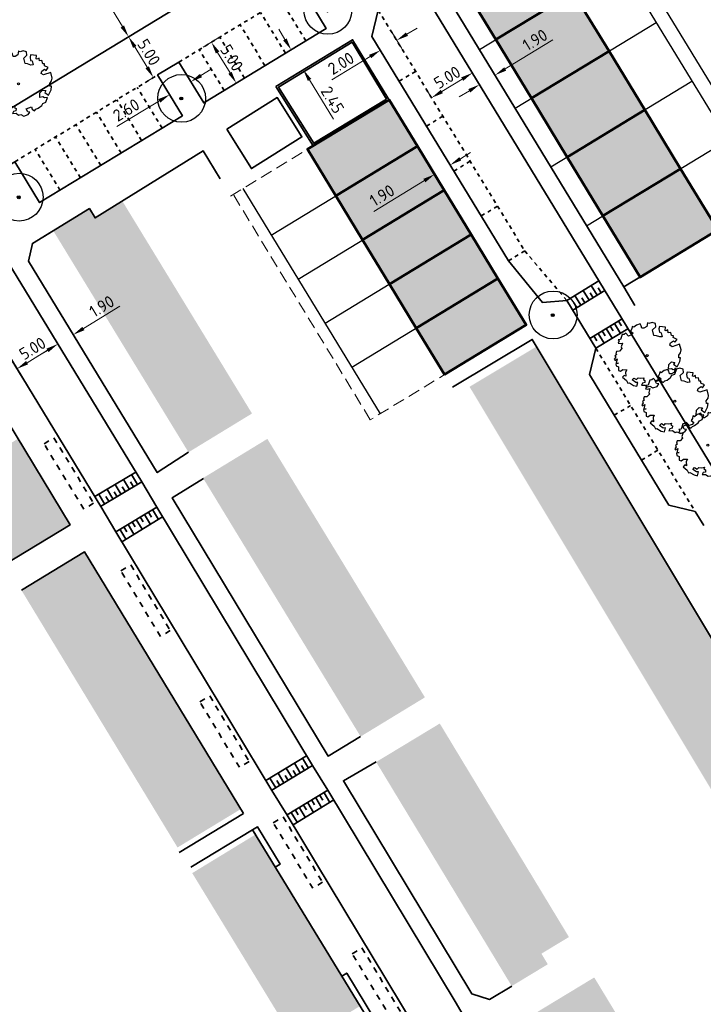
# Model space of a CAD drawing. Header units: metres. Extents: x 133860 to 134314, y 432787 to 433419.
# Tile 15 of 25: x 134086 to 134157, y 433026 to 433129. Entities that reach past the tile are written whole.
import ezdxf

# ---------------------------------------------------------------- set-up
doc = ezdxf.new("R2010")
doc.units = ezdxf.units.M
doc.linetypes.add('DASHED2', pattern=[0.375, 0.25, -0.125])
doc.linetypes.add('XX-HIDDEN', pattern=[4, 2, -2])
doc.layers.get('DEFPOINTS').update_dxf_attribs({"color": 201, "lineweight": 0})
for name, color, linetype, lineweight in [('B-WE-GR-BOOM-S', 90, 'Continuous', 25), ('N-XX-GR-BOOM-S', 90, 'Continuous', 25), ('N-XX-GR-HAAG-G', 90, 'GR-HAAG1', 35), ('N-XX-VH-KANTOPSLUITING_ACHTERKANTBAND-G', 50, 'Continuous', 35), ('N-XX-VH-MATERIAALGRENS-G', 7, 'XX-HIDDEN', 35), ('svp_beb_bebouwing', 1, 'Continuous', 53), ('svp_uitg_uitgeefbaar', 32, 'DASHED2', 18), ('X-XX-AL-M', 7, 'Continuous', 18)]:
    doc.layers.add(name, color=color, linetype=linetype, lineweight=lineweight)
doc.layers.add('B-XX-AL-ARC-bebouwing', color=254, linetype='Continuous')
doc.layers.add('svp_beb_arc bebouwing', color=253, linetype='Continuous')
doc.layers.add('X-XX-AL-HULPLIJNEN', color=211, linetype='Continuous', plot=False)
doc.styles.add('NLCS-ISO-M500-T25', font='NLCS-ISO.ttf', dxfattribs={"height": 1.25})
doc.linetypes.add('GR-HAAG1', pattern='A,6,[176,NLCS.shx,S=0.125,R=0,X=0,Y=0],-2', length=8)
doc.dimstyles.new('NLCS-M500-T25-PIJL_L2_H1', dxfattribs={"dimscale": 0.5, "dimtxt": 2.5, "dimasz": 2.5, "dimexe": 2, "dimexo": 2, "dimgap": 0.7, "dimtad": 1, "dimzin": 0, "dimdsep": 46, "dimtxsty": 'NLCS-ISO-M500-T25', "dimcen": 2.5, "dimdle": 2, "dimclrd": 256, "dimclre": 256, "dimclrt": 7, "dimadec": 1, "dimazin": 0, "dimtfac": 1, "dimtdec": 3, "dimtofl": 0, "dimtmove": 0, "dimatfit": 3, "dimfxl": 2, "dimfxlon": 1, "dimtfillclr": 256, "dimtolj": 1, "dimtzin": 0, "dimlwd": -1, "dimlwe": -1, "dimarcsym": 0})

# ---------------------------------------------------------------- blocks, each defined once
blk = doc.blocks.new('SGR-BOOM_06')
at = {"linetype": 'Continuous', "flags": 128}
blk.add_lwpolyline([(2.7, 3.52), (2.53, 3.94), (2.2, 4.06), (1.94, 4.52), (1.27, 4.69), (0.86, 4.52), (1.11, 4.27), (1.06, 3.81), (0.23, 3.98), (0.35, 4.32), (0.18, 4.69), (-0.15, 4.61), (-0.49, 4.69), (-1.15, 4.65), (-1.49, 4.48), (-1.95, 4.57), (-2.54, 4.11), (-2.12, 3.9), (-1.99, 3.64), (-1.58, 3.44), (-1.99, 2.89), (-2.54, 2.77), (-2.92, 3.1), (-2.62, 3.22), (-2.87, 3.86), (-3.63, 3.43), (-4, 3.02), (-3.79, 2.85), (-4, 2.51), (-4.42, 2.35), (-4.72, 2.05), (-5.01, 1.21), (-3.88, 0.92), (-3.71, 0.54), (-4, 0.29), (-4.51, 0.29), (-4.6, 0.56), (-5.09, 0.38), (-4.76, -0.17), (-4.93, -0.38), (-4.72, -0.54), (-4.88, -1.01), (-4.53, -1.18), (-4.72, -1.55), (-4.42, -1.59), (-4.29, -1.71), (-4.62, -2.11), (-3.92, -2.68), (-3.67, -2.43), (-3.46, -1.97), (-3.63, -1.76), (-3.42, -1.17), (-3.12, -1.34), (-2.79, -1.76), (-2.5, -2.01), (-2.79, -2.81), (-3.42, -2.93), (-3.67, -3.39), (-3.33, -3.77), (-2.83, -3.9), (-2.77, -4.02), (-2.71, -4.15), (-2.33, -3.73), (-1.83, -3.73), (-1.57, -3.9), (-1.7, -4.27), (-1.7, -4.61), (-1.15, -4.74), (-0.61, -4.69), (-0.49, -4.94), (-0.23, -4.65), (0.1, -4.48), (-0.06, -4.01), (0.27, -3.9), (0.77, -4.02), (0.86, -4.61), (1.15, -4.57), (1.44, -4.74), (2.07, -4.23), (2.37, -4.36), (2.32, -4.15), (2.66, -3.98), (2.41, -3.73), (2.11, -3.64), (2.57, -3.23), (2.62, -2.98), (3.16, -2.85), (3.54, -3.06), (3.79, -2.81), (3.77, -2.63), (4.12, -2.63), (4.12, -2.39), (4.46, -2.26), (4.46, -2.05), (4.08, -2.05), (4.54, -1.59), (4.25, -1.42), (4.63, -1.55), (4.75, -1.26), (4.54, -0.92), (4.84, -0.46), (4.67, -0.25), (4.25, -0.25), (3.75, 0.08), (4.08, 0.29), (4.38, 0.84), (4.54, 0.59), (4.88, 0.71), (4.67, 1.43), (4.71, 1.89), (4.5, 1.97), (4.16, 2.64), (3.83, 3.01), (3.37, 2.6), (3.66, 2.43), (3.91, 1.8), (3.54, 1.72), (3.33, 2.14), (2.99, 2.05), (2.66, 2.31), (2.24, 2.51), (2.45, 2.68), (2.32, 2.93), (2.53, 3.18), (2.87, 3.06), (3.16, 3.23)], close=True, dxfattribs=at)
blk.add_circle((0, 0), 0.15)
blk = doc.blocks.new('*D124')
at = {"layer": 'DEFPOINTS', "color": 0, "transparency": 16777216}
for p in [(134114.12, 433125.81), (134115.39, 433123.72), (134115.39, 433123.72)]:
    blk.add_point(p, dxfattribs=at)
at = {"layer": 'X-XX-AL-M', "transparency": 16777216}
for p, q in [((134113.47, 433126.88), (134112.82, 433127.95)), ((134114.12, 433125.81), (134113.27, 433125.29)), ((134115.39, 433123.72), (134114.54, 433123.2)), ((134116.04, 433122.65), (134118.55, 433118.53))]:
    blk.add_line(p, q, dxfattribs=at)
for points in [[(134113.65, 433126.99), (134113.29, 433126.77), (134114.12, 433125.81)], [(134116.22, 433122.76), (134115.87, 433122.54), (134115.39, 433123.72)]]:
    blk.add_solid(points, dxfattribs=at)
at = {"layer": 'X-XX-AL-M', "color": 7, "transparency": 16777216, "insert": (134118.45, 433120.56), "char_height": 1.25, "attachment_point": 5, "rotation": 301.3031, "style": 'NLCS-ISO-M500-T25'}
blk.add_mtext('\\A1;2.45', dxfattribs=at)
blk = doc.blocks.new('*D125')
at = {"layer": 'DEFPOINTS', "color": 0, "transparency": 16777216}
for p in [(134103.43, 433125.16), (134108.38, 433122.32), (134106.03, 433120.89)]:
    blk.add_point(p, dxfattribs=at)
at = {"layer": 'X-XX-AL-M', "transparency": 16777216}
for p, q in [((134104.92, 433126.07), (134106.63, 433127.11)), ((134106.43, 433125.52), (134107.73, 433123.38)), ((134107.52, 433121.8), (134109.23, 433122.84))]:
    blk.add_line(p, q, dxfattribs=at)
for points in [[(134106.61, 433125.63), (134106.25, 433125.41), (134105.78, 433126.59)], [(134107.9, 433123.49), (134107.55, 433123.28), (134108.38, 433122.32)]]:
    blk.add_solid(points, dxfattribs=at)
at = {"layer": 'X-XX-AL-M', "color": 7, "transparency": 16777216, "insert": (134107.91, 433124.96), "char_height": 1.25, "attachment_point": 5, "rotation": 301.3031, "style": 'NLCS-ISO-M500-T25'}
blk.add_mtext('\\A1;5.00', dxfattribs=at)
blk = doc.blocks.new('*D126')
at = {"layer": 'DEFPOINTS', "color": 0, "transparency": 16777216}
for p in [(134097.11, 433127.17), (134097.82, 433127.6), (134100.42, 433123.33)]:
    blk.add_point(p, dxfattribs=at)
at = {"layer": 'X-XX-AL-M', "transparency": 16777216}
for p, q in [((134097.11, 433127.17), (134096.26, 433126.65)), ((134099.06, 433123.97), (134097.76, 433126.1)), ((134099.71, 433122.9), (134098.86, 433122.38))]:
    blk.add_line(p, q, dxfattribs=at)
for points in [[(134097.94, 433126.21), (134097.58, 433125.99), (134097.11, 433127.17)], [(134099.24, 433124.07), (134098.88, 433123.86), (134099.71, 433122.9)]]:
    blk.add_solid(points, dxfattribs=at)
at = {"layer": 'X-XX-AL-M', "color": 7, "transparency": 16777216, "insert": (134099.24, 433125.54), "char_height": 1.25, "attachment_point": 5, "rotation": 301.3031, "style": 'NLCS-ISO-M500-T25'}
blk.add_mtext('\\A1;5.00', dxfattribs=at)
blk = doc.blocks.new('*D127')
at = {"layer": 'DEFPOINTS', "color": 0, "transparency": 16777216}
for p in [(134103.63, 433122.46), (134103.8, 433122.18), (134101.57, 433120.83)]:
    blk.add_point(p, dxfattribs=at)
at = {"layer": 'X-XX-AL-M', "transparency": 16777216}
for p, q in [((134103.63, 433122.46), (134103.11, 433123.32)), ((134104.69, 433123.11), (134105.76, 433123.76)), ((134101.41, 433121.11), (134100.89, 433121.97)), ((134100.34, 433120.46), (134095.9, 433117.77))]:
    blk.add_line(p, q, dxfattribs=at)
for points in [[(134104.59, 433123.29), (134104.8, 433122.93), (134103.63, 433122.46)], [(134100.23, 433120.64), (134100.45, 433120.28), (134101.41, 433121.11)]]:
    blk.add_solid(points, dxfattribs=at)
at = {"layer": 'X-XX-AL-M', "color": 7, "transparency": 16777216, "insert": (134096.87, 433119.5), "char_height": 1.25, "attachment_point": 5, "rotation": 31.3031, "style": 'NLCS-ISO-M500-T25'}
blk.add_mtext('\\A1;2.60', dxfattribs=at)
blk = doc.blocks.new('SGR-BOOM_KROON-SO')
at = {"ltscale": 0.1}
h = blk.add_hatch(color=256, dxfattribs=at)
edge = h.paths.add_edge_path()
edge.add_arc((0, 0), 0.15, 0, 360)
for radius in [2.5, 0.045]:
    blk.add_circle((0.04, 0.02), radius)
blk.add_circle((0, 0), 0.15, dxfattribs=at)
blk = doc.blocks.new('*D154')
at = {"layer": 'DEFPOINTS', "color": 0, "transparency": 16777216}
for p in [(134089.7, 433095), (134091.43, 433092.15), (134087.15, 433089.56)]:
    blk.add_point(p, dxfattribs=at)
at = {"layer": 'X-XX-AL-M', "transparency": 16777216}
for p, q in [((134090.22, 433094.14), (134089.18, 433095.85)), ((134086.5, 433093.05), (134088.63, 433094.35)), ((134085.95, 433091.55), (134084.91, 433093.26))]:
    blk.add_line(p, q, dxfattribs=at)
for points in [[(134088.53, 433094.53), (134088.74, 433094.17), (134089.7, 433095)], [(134086.39, 433093.23), (134086.6, 433092.88), (134085.43, 433092.41)]]:
    blk.add_solid(points, dxfattribs=at)
at = {"layer": 'X-XX-AL-M', "color": 7, "transparency": 16777216, "insert": (134087.06, 433094.54), "char_height": 1.25, "attachment_point": 5, "rotation": 31.2165, "style": 'NLCS-ISO-M500-T25'}
blk.add_mtext('\\A1;5.00', dxfattribs=at)
blk = doc.blocks.new('*D155')
at = {"layer": 'DEFPOINTS', "color": 0, "transparency": 16777216}
for p in [(134091.25, 433096.1), (134091.32, 433095.98), (134089.63, 433095.11)]:
    blk.add_point(p, dxfattribs=at)
at = {"layer": 'X-XX-AL-M', "transparency": 16777216}
for p, q in [((134092.39, 433096.63), (134096.19, 433098.95)), ((134091.32, 433095.98), (134091.84, 433095.13)), ((134088.63, 433094.34), (134087.56, 433093.69)), ((134089.7, 433094.99), (134090.22, 433094.14))]:
    blk.add_line(p, q, dxfattribs=at)
for points in [[(134092.28, 433096.81), (134092.49, 433096.45), (134091.32, 433095.98)], [(134088.52, 433094.52), (134088.74, 433094.16), (134089.7, 433094.99)]]:
    blk.add_solid(points, dxfattribs=at)
at = {"layer": 'X-XX-AL-M', "color": 7, "transparency": 16777216, "insert": (134094.31, 433098.95), "char_height": 1.25, "attachment_point": 5, "rotation": 31.3546, "style": 'NLCS-ISO-M500-T25'}
blk.add_mtext('\\A1;1.90', dxfattribs=at)
blk = doc.blocks.new('*D156')
at = {"layer": 'DEFPOINTS', "color": 0, "transparency": 16777216}
for p in [(134135.11, 433123.72), (134133.49, 433122.73), (134133.83, 433122.16)]:
    blk.add_point(p, dxfattribs=at)
at = {"layer": 'X-XX-AL-M', "transparency": 16777216}
for p, q in [((134136.52, 433123.8), (134141.51, 433126.83)), ((134135.46, 433123.15), (134135.98, 433122.29)), ((134133.83, 433122.16), (134134.35, 433121.31)), ((134132.77, 433121.51), (134131.7, 433120.86))]:
    blk.add_line(p, q, dxfattribs=at)
for points in [[(134136.42, 433123.97), (134136.63, 433123.62), (134135.46, 433123.15)], [(134132.66, 433121.69), (134132.87, 433121.33), (134133.83, 433122.16)]]:
    blk.add_solid(points, dxfattribs=at)
at = {"layer": 'X-XX-AL-M', "color": 7, "transparency": 16777216, "insert": (134139.64, 433126.83), "char_height": 1.25, "attachment_point": 5, "rotation": 31.3031, "style": 'NLCS-ISO-M500-T25'}
blk.add_mtext('\\A1;1.90', dxfattribs=at)
blk = doc.blocks.new('*D157')
at = {"layer": 'DEFPOINTS', "color": 0, "transparency": 16777216}
for p in [(134133.11, 433123.36), (134128.82, 433120.78), (134128.83, 433120.76)]:
    blk.add_point(p, dxfattribs=at)
at = {"layer": 'X-XX-AL-M', "transparency": 16777216}
for p, q in [((134133.09, 433123.38), (134132.57, 433124.23)), ((134132.03, 433122.73), (134129.89, 433121.43)), ((134128.82, 433120.78), (134128.3, 433121.63))]:
    blk.add_line(p, q, dxfattribs=at)
for points in [[(134131.92, 433122.91), (134132.13, 433122.55), (134133.09, 433123.38)], [(134129.78, 433121.61), (134130, 433121.25), (134128.82, 433120.78)]]:
    blk.add_solid(points, dxfattribs=at)
at = {"layer": 'X-XX-AL-M', "color": 7, "transparency": 16777216, "insert": (134130.45, 433122.91), "char_height": 1.25, "attachment_point": 5, "rotation": 31.3031, "style": 'NLCS-ISO-M500-T25'}
blk.add_mtext('\\A1;5.00', dxfattribs=at)
blk = doc.blocks.new('*D158')
at = {"layer": 'DEFPOINTS', "color": 0, "transparency": 16777216}
for p in [(134122.81, 433130.66), (134121.1, 433129.62), (134123.46, 433125.75)]:
    blk.add_point(p, dxfattribs=at)
at = {"layer": 'X-XX-AL-M', "transparency": 16777216}
for p, q in [((134124.65, 433127.64), (134125.69, 433125.93)), ((134126.24, 433127.43), (134127.3, 433128.08)), ((134122.94, 433126.6), (134123.98, 433124.89)), ((134122.39, 433125.1), (134118.38, 433122.65))]:
    blk.add_line(p, q, dxfattribs=at)
for points in [[(134126.13, 433127.61), (134126.35, 433127.26), (134125.17, 433126.79)], [(134122.28, 433125.27), (134122.5, 433124.92), (134123.46, 433125.75)]]:
    blk.add_solid(points, dxfattribs=at)
at = {"layer": 'X-XX-AL-M', "color": 7, "transparency": 16777216, "insert": (134119.34, 433124.38), "char_height": 1.25, "attachment_point": 5, "rotation": 31.3031, "style": 'NLCS-ISO-M500-T25'}
blk.add_mtext('\\A1;2.00', dxfattribs=at)
blk = doc.blocks.new('*D159')
at = {"layer": 'DEFPOINTS', "color": 0, "transparency": 16777216}
for p in [(134128.01, 433118.27), (134126.38, 433117.28), (134130.76, 433113.74)]:
    blk.add_point(p, dxfattribs=at)
at = {"layer": 'X-XX-AL-M', "transparency": 16777216}
for p, q in [((134131.83, 433114.39), (134132.89, 433115.04)), ((134130.24, 433114.6), (134131.28, 433112.89)), ((134128.61, 433113.61), (134129.65, 433111.9)), ((134128.07, 433112.11), (134122.78, 433108.89))]:
    blk.add_line(p, q, dxfattribs=at)
for points in [[(134131.72, 433114.57), (134131.93, 433114.22), (134130.76, 433113.74)], [(134127.96, 433112.29), (134128.17, 433111.93), (134129.13, 433112.76)]]:
    blk.add_solid(points, dxfattribs=at)
at = {"layer": 'X-XX-AL-M', "color": 7, "transparency": 16777216, "insert": (134123.64, 433110.56), "char_height": 1.25, "attachment_point": 5, "rotation": 31.3031, "style": 'NLCS-ISO-M500-T25'}
blk.add_mtext('\\A1;1.90', dxfattribs=at)
blk = doc.blocks.new('*D242')
at = {"layer": 'DEFPOINTS', "color": 0, "transparency": 16777216}
for p in [(134094.36, 433140.71), (134101.11, 433129.6), (134097.11, 433127.17)]:
    blk.add_point(p, dxfattribs=at)
at = {"layer": 'X-XX-AL-M', "transparency": 16777216}
for p, q in [((134091.21, 433138.8), (134089.5, 433137.76)), ((134091.01, 433137.21), (134096.46, 433128.24)), ((134097.97, 433127.69), (134096.26, 433126.65))]:
    blk.add_line(p, q, dxfattribs=at)
for points in [[(134091.18, 433137.32), (134090.83, 433137.1), (134090.36, 433138.28)], [(134096.64, 433128.35), (134096.28, 433128.13), (134097.11, 433127.17)]]:
    blk.add_solid(points, dxfattribs=at)
at = {"layer": 'X-XX-AL-M', "color": 7, "transparency": 16777216, "insert": (134094.57, 433133.23), "char_height": 1.25, "attachment_point": 5, "rotation": 301.3031, "style": 'NLCS-ISO-M500-T25'}
blk.add_mtext('\\A1;13.00', dxfattribs=at)

msp = doc.modelspace()

# ---------------------------------------------------------------- hatches: boundary and pattern name
at = {"layer": 'B-XX-AL-ARC-bebouwing'}
h = msp.add_hatch(color=256, dxfattribs=at)
h.dxf.hatch_style = 1
h.paths.add_polyline_path([(134096.465, 433109.958), (134093.601, 433108.21), (134093.012, 433109.174), (134089.229, 433106.865), (134092.42, 433101.636), (134099.068, 433105.693)])
h = msp.add_hatch(color=256, dxfattribs=at)
h.dxf.hatch_style = 1
h.paths.add_polyline_path([(134101.753, 433101.293), (134099.068, 433105.693), (134092.42, 433101.636), (134095.105, 433097.236)])
h = msp.add_hatch(color=256, dxfattribs=at)
h.dxf.hatch_style = 1
h.paths.add_polyline_path([(134104.356, 433097.028), (134101.753, 433101.293), (134095.105, 433097.236), (134097.708, 433092.971)])
h = msp.add_hatch(color=256, dxfattribs=at)
h.dxf.hatch_style = 1
h.paths.add_polyline_path([(134104.356, 433097.028), (134097.708, 433092.971), (134100.252, 433088.802), (134106.9, 433092.859)])
h = msp.add_hatch(color=256, dxfattribs=at)
h.dxf.hatch_style = 1
h.paths.add_polyline_path([(134139.803, 433094.739), (134132.789, 433090.531), (134135.783, 433085.54), (134142.797, 433089.748)])
h = msp.add_hatch(color=256, dxfattribs=at)
h.dxf.hatch_style = 1
h.paths.add_polyline_path([(134106.9, 433092.859), (134100.252, 433088.802), (134103.381, 433083.675), (134110.029, 433087.732)])
h = msp.add_hatch(color=256, dxfattribs=at)
h.dxf.hatch_style = 1
h.paths.add_polyline_path([(134145.79, 433084.761), (134142.797, 433089.748), (134135.783, 433085.54), (134138.776, 433080.553)])
h = msp.add_hatch(color=256, dxfattribs=at)
h.dxf.hatch_style = 1
h.paths.add_polyline_path([(134085.536, 433085.083), (134078.806, 433081.005), (134081.483, 433076.588), (134088.213, 433080.666)])
h = msp.add_hatch(color=256, dxfattribs=at)
h.dxf.hatch_style = 1
h.paths.add_polyline_path([(134114.343, 433080.63), (134111.634, 433085.076), (134104.907, 433080.975), (134107.615, 433076.53)])
h = msp.add_hatch(color=256, dxfattribs=at)
h.dxf.hatch_style = 1
h.paths.add_polyline_path([(134145.79, 433084.761), (134138.776, 433080.553), (134141.847, 433075.433), (134148.861, 433079.641)])
h = msp.add_hatch(color=256, dxfattribs=at)
h.dxf.hatch_style = 1
h.paths.add_polyline_path([(134088.213, 433080.666), (134081.483, 433076.588), (134084.269, 433071.99), (134090.999, 433076.068)])
h = msp.add_hatch(color=256, dxfattribs=at)
h.dxf.hatch_style = 1
h.paths.add_polyline_path([(134116.977, 433076.308), (134114.343, 433080.63), (134107.615, 433076.53), (134110.249, 433072.208)])
h = msp.add_hatch(color=256, dxfattribs=at)
h.dxf.hatch_style = 1
h.paths.add_polyline_path([(134151.393, 433075.422), (134148.861, 433079.641), (134141.847, 433075.433), (134144.379, 433071.214)])
h = msp.add_hatch(color=256, dxfattribs=at)
h.dxf.hatch_style = 1
h.paths.add_polyline_path([(134119.67, 433071.89), (134116.977, 433076.308), (134110.249, 433072.208), (134112.941, 433067.79)])
h = msp.add_hatch(color=256, dxfattribs=at)
h.dxf.hatch_style = 1
h.paths.add_polyline_path([(134151.393, 433075.422), (134144.379, 433071.214), (134147.965, 433065.236), (134154.979, 433069.444)])
h = msp.add_hatch(color=256, dxfattribs=at)
h.dxf.hatch_style = 1
h.paths.add_polyline_path([(134092.514, 433073.243), (134085.904, 433069.233), (134088.603, 433064.784), (134095.213, 433068.793)])
h = msp.add_hatch(color=256, dxfattribs=at)
h.dxf.hatch_style = 1
h.paths.add_polyline_path([(134122.286, 433067.597), (134119.67, 433071.89), (134112.941, 433067.79), (134115.557, 433063.497)])
h = msp.add_hatch(color=256, dxfattribs=at)
h.dxf.hatch_style = 1
h.paths.add_polyline_path([(134095.213, 433068.793), (134088.603, 433064.784), (134091.218, 433060.472), (134097.828, 433064.482)])
h = msp.add_hatch(color=256, dxfattribs=at)
h.dxf.hatch_style = 1
h.paths.add_polyline_path([(134157.958, 433064.478), (134154.979, 433069.444), (134147.965, 433065.236), (134150.944, 433060.27)])
h = msp.add_hatch(color=256, dxfattribs=at)
h.dxf.hatch_style = 1
h.paths.add_polyline_path([(134125.123, 433062.942), (134122.286, 433067.597), (134115.557, 433063.497), (134118.394, 433058.842)])
h = msp.add_hatch(color=256, dxfattribs=at)
h.dxf.hatch_style = 1
h.paths.add_polyline_path([(134097.828, 433064.482), (134091.218, 433060.472), (134094.03, 433055.837), (134100.64, 433059.846)])
h = msp.add_hatch(color=256, dxfattribs=at)
h.dxf.hatch_style = 1
h.paths.add_polyline_path([(134157.958, 433064.478), (134150.944, 433060.27), (134154.025, 433055.136), (134161.039, 433059.344)])
h = msp.add_hatch(color=256, dxfattribs=at)
h.dxf.hatch_style = 1
h.paths.add_polyline_path([(134128.121, 433058.022), (134125.123, 433062.942), (134118.394, 433058.842), (134121.392, 433053.922)])
h = msp.add_hatch(color=256, dxfattribs=at)
h.dxf.hatch_style = 1
h.paths.add_polyline_path([(134100.64, 433059.846), (134094.03, 433055.837), (134096.573, 433051.645), (134103.183, 433055.654)])
h = msp.add_hatch(color=256, dxfattribs=at)
h.dxf.hatch_style = 1
h.paths.add_polyline_path([(134161.039, 433059.344), (134154.025, 433055.136), (134156.935, 433050.285), (134163.949, 433054.493)])
h = msp.add_hatch(color=256, dxfattribs=at)
h.dxf.hatch_style = 1
h.paths.add_polyline_path([(134103.183, 433055.654), (134096.573, 433051.645), (134099.202, 433047.311), (134105.812, 433051.32)])
h = msp.add_hatch(color=256, dxfattribs=at)
h.dxf.hatch_style = 1
h.paths.add_polyline_path([(134132.393, 433050.791), (134129.676, 433055.284), (134123.02, 433051.258), (134125.737, 433046.765)])
h = msp.add_hatch(color=256, dxfattribs=at)
h.dxf.hatch_style = 1
h.paths.add_polyline_path([(134167.177, 433049.112), (134165.996, 433051.081), (134163.949, 433054.493), (134156.935, 433050.285), (134160.163, 433044.904)])
h = msp.add_hatch(color=256, dxfattribs=at)
h.dxf.hatch_style = 1
h.paths.add_polyline_path([(134105.812, 433051.32), (134099.202, 433047.311), (134102.234, 433042.312), (134108.844, 433046.321)])
h = msp.add_hatch(color=256, dxfattribs=at)
h.dxf.hatch_style = 1
h.paths.add_polyline_path([(134132.393, 433050.791), (134125.737, 433046.765), (134128.474, 433042.242), (134135.129, 433046.268)])
h = msp.add_hatch(color=256, dxfattribs=at)
h.dxf.hatch_style = 1
h.paths.add_polyline_path([(134137.869, 433041.737), (134135.129, 433046.268), (134128.474, 433042.242), (134131.214, 433037.711)])
h = msp.add_hatch(color=256, dxfattribs=at)
h.dxf.hatch_style = 1
h.paths.add_polyline_path([(134110.39, 433043.664), (134103.774, 433039.628), (134106.564, 433035.054), (134113.18, 433039.09)])
h = msp.add_hatch(color=256, dxfattribs=at)
h.dxf.hatch_style = 1
h.paths.add_polyline_path([(134140.447, 433037.475), (134137.869, 433041.737), (134131.214, 433037.711), (134133.792, 433033.449)])
h = msp.add_hatch(color=256, dxfattribs=at)
h.dxf.hatch_style = 1
h.paths.add_polyline_path([(134113.18, 433039.09), (134106.564, 433035.054), (134109.209, 433030.718), (134115.825, 433034.754)])
h = msp.add_hatch(color=256, dxfattribs=at)
h.dxf.hatch_style = 1
h.paths.add_polyline_path([(134143.192, 433032.937), (134140.447, 433037.475), (134133.792, 433033.449), (134137.207, 433027.803), (134140.981, 433030.087), (134140.311, 433031.195)])
h = msp.add_hatch(color=256, dxfattribs=at)
h.dxf.hatch_style = 1
h.paths.add_polyline_path([(134115.825, 433034.754), (134109.209, 433030.718), (134111.937, 433026.245), (134118.553, 433030.281)])
h = msp.add_hatch(color=256, dxfattribs=at)
h.dxf.hatch_style = 1
h.paths.add_polyline_path([(134121.338, 433025.715), (134118.553, 433030.281), (134111.937, 433026.245), (134114.722, 433021.679)])
h = msp.add_hatch(color=256, dxfattribs=at)
h.dxf.hatch_style = 1
h.paths.add_polyline_path([(134148.964, 433023.549), (134145.84, 433028.705), (134138.859, 433024.475), (134141.983, 433019.319)])
at = {"layer": 'svp_beb_arc bebouwing'}
h = msp.add_hatch(color=256, dxfattribs=at)
h.dxf.hatch_style = 1
h.paths.add_polyline_path([(134143.647, 433131.812), (134135.53, 433126.876), (134131.633, 433133.284), (134139.75, 433138.22)])
h = msp.add_hatch(color=256, dxfattribs=at)
h.dxf.hatch_style = 1
h.paths.add_polyline_path([(134147.388, 433125.66), (134139.271, 433120.724), (134135.53, 433126.876), (134143.647, 433131.812)])
h = msp.add_hatch(color=256, dxfattribs=at)
h.dxf.hatch_style = 1
h.paths.add_polyline_path([(134151.129, 433119.508), (134143.012, 433114.572), (134139.271, 433120.724), (134147.388, 433125.66)])
h = msp.add_hatch(color=256, dxfattribs=at)
h.dxf.hatch_style = 1
h.paths.add_polyline_path([(134118.795, 433110.513), (134127.34, 433115.709), (134124.378, 433120.579), (134115.834, 433115.384)])
h = msp.add_hatch(color=256, dxfattribs=at)
h.dxf.hatch_style = 1
h.paths.add_polyline_path([(134154.87, 433113.356), (134146.753, 433108.42), (134143.012, 433114.572), (134151.129, 433119.508)])
h = msp.add_hatch(color=256, dxfattribs=at)
h.dxf.hatch_style = 1
h.paths.add_polyline_path([(134118.795, 433110.513), (134127.34, 433115.709), (134130.145, 433111.095), (134121.601, 433105.899)])
h = msp.add_hatch(color=256, dxfattribs=at)
h.dxf.hatch_style = 1
h.paths.add_polyline_path([(134146.753, 433108.42), (134154.87, 433113.356), (134158.767, 433106.948), (134150.649, 433102.012)])
h = msp.add_hatch(color=256, dxfattribs=at)
h.dxf.hatch_style = 1
h.paths.add_polyline_path([(134121.601, 433105.899), (134130.145, 433111.095), (134132.951, 433106.481), (134124.407, 433101.285)])
h = msp.add_hatch(color=256, dxfattribs=at)
h.dxf.hatch_style = 1
h.paths.add_polyline_path([(134124.407, 433101.285), (134132.951, 433106.481), (134135.757, 433101.867), (134127.212, 433096.671)])
h = msp.add_hatch(color=256, dxfattribs=at)
h.dxf.hatch_style = 1
h.paths.add_polyline_path([(134130.174, 433091.801), (134138.718, 433096.997), (134135.757, 433101.867), (134127.212, 433096.671)])

# ---------------------------------------------------------------- linework, layer by layer
at = {"layer": 'N-XX-GR-HAAG-G', "ltscale": 0.2, "flags": 128}
msp.add_lwpolyline([(134124.103, 433120.646), (134120.494, 433126.583), (134112.803, 433121.906), (134116.491, 433116.017)], close=True, dxfattribs=at)
for points in [[(134112.469, 433040.256), (134112.981, 433040.569), (134110.592, 433044.485), (134110.08, 433044.173), (134110.39, 433043.664)], [(134122.383, 433024.001), (134122.895, 433024.314), (134119.937, 433029.164), (134119.425, 433028.852)]]:
    msp.add_lwpolyline(points, dxfattribs=at)
at = {"layer": 'N-XX-VH-KANTOPSLUITING_ACHTERKANTBAND-G'}
for p, q in [((134080.523, 433117.082), (134151.03, 433159.956)), ((134142.96, 433099.576), (134146.323, 433101.621)), ((134143.584, 433098.551), (134146.946, 433100.596)), ((134145.293, 433099.59), (134144.669, 433100.616)), ((134146.147, 433100.11), (134145.524, 433101.135)), ((134146.574, 433100.37), (134146.263, 433100.882)), ((134144.438, 433099.071), (134143.815, 433100.096)), ((134144.865, 433099.33), (134144.554, 433099.843)), ((134145.72, 433099.85), (134145.408, 433100.363)), ((134144.011, 433098.811), (134143.699, 433099.324)), ((134145.385, 433095.589), (134148.747, 433097.634)), ((134148.687, 433096.895), (134148.376, 433097.408)), ((134146.978, 433095.856), (134146.667, 433096.368)), ((134147.717, 433095.603), (134147.094, 433096.628)), ((134147.833, 433096.375), (134147.521, 433096.888)), ((134148.572, 433096.122), (134147.948, 433097.148)), ((134146.124, 433095.336), (134145.812, 433095.849)), ((134146.863, 433095.083), (134146.239, 433096.109)), ((134097.874, 433081.596), (134093.577, 433079.038)), ((134096.574, 433080.823), (134097.207, 433079.785)), ((134097.433, 433081.334), (134098.06, 433080.305)), ((134094.856, 433079.799), (134095.499, 433078.744)), ((134095.715, 433080.311), (134096.353, 433079.265)), ((134096.457, 433080.055), (134096.78, 433079.525)), ((134097.316, 433080.566), (134097.634, 433080.045)), ((134093.996, 433079.288), (134094.645, 433078.224)), ((134094.738, 433079.031), (134095.072, 433078.484)), ((134095.597, 433079.543), (134095.926, 433079.004)), ((134100.678, 433076.9), (134096.396, 433074.318)), ((134098.338, 433076.907), (134098.655, 433076.381)), ((134098.766, 433077.165), (134099.393, 433076.126)), ((134099.194, 433077.423), (134099.511, 433076.898)), ((134099.623, 433077.682), (134100.249, 433076.642)), ((134156.4, 433077.475), (134157.294, 433076.004)), ((134096.625, 433075.874), (134096.942, 433075.348)), ((134097.054, 433076.132), (134097.68, 433075.093)), ((134097.482, 433076.391), (134097.799, 433075.865)), ((134097.91, 433076.649), (134098.537, 433075.609)), ((134096.197, 433075.616), (134096.824, 433074.576)), ((134115.746, 433051.913), (134111.47, 433049.322)), ((134114.463, 433051.136), (134115.083, 433050.108)), ((134115.318, 433051.654), (134115.938, 433050.626)), ((134116.366, 433050.885), (134112.09, 433048.294)), ((134112.753, 433050.099), (134113.372, 433049.071)), ((134113.608, 433050.617), (134114.228, 433049.59)), ((134114.345, 433050.363), (134114.655, 433049.849)), ((134115.201, 433050.881), (134115.51, 433050.367)), ((134111.897, 433049.581), (134112.517, 433048.553)), ((134112.635, 433049.326), (134112.945, 433048.812)), ((134113.49, 433049.844), (134113.8, 433049.331)), ((134117.976, 433048.309), (134113.699, 433045.717)), ((134117.566, 433048.02), (134118.167, 433047.021)), ((134118.595, 433047.281), (134114.318, 433044.689)), ((134115.853, 433046.988), (134116.456, 433045.985)), ((134116.281, 433047.246), (134116.575, 433046.758)), ((134116.709, 433047.504), (134117.312, 433046.503)), ((134117.138, 433047.762), (134117.43, 433047.276)), ((134102.419, 433041.781), (134109.129, 433045.851)), ((134114.139, 433045.957), (134114.746, 433044.948)), ((134114.567, 433046.215), (134114.864, 433045.722)), ((134114.996, 433046.473), (134115.601, 433045.467)), ((134115.424, 433046.73), (134115.719, 433046.24))]:
    msp.add_line(p, q, dxfattribs=at)
at = {"layer": 'N-XX-VH-KANTOPSLUITING_ACHTERKANTBAND-G', "ltscale": 0.3}
for points in [[(134179.171, 433119.355), (134160.149, 433150.638), (134129.918, 433132.255), (134148.941, 433100.973), (134150.071, 433099.054)], [(134084.274, 433113.511), (134085.202, 433114.076), (134087.8, 433109.804), (134102.753, 433118.896), (134100.155, 433123.168), (134102.376, 433124.519), (134104.974, 433120.247), (134117.791, 433128.04), (134115.193, 433132.313), (134112.595, 433136.585)], [(134127.516, 433132.549), (134123.243, 433129.952), (134122.62, 433130.977), (134126.892, 433133.575), (134158.275, 433081.966)], [(134123.243, 433129.952), (134122.574, 433127.204), (134136.862, 433103.707), (134140.416, 433099.354), (134142.96, 433099.576), (134146.008, 433094.564), (134149.371, 433096.608)], [(134112.521, 433121.969), (134120.561, 433126.857), (134138.718, 433096.997), (134130.174, 433091.801)], [(134112.526, 433121.972), (134116.426, 433115.744), (134124.378, 433120.579)], [(134179.171, 433119.355), (134148.941, 433100.973)], [(134100.11, 433081.554), (134086.635, 433103.669), (134087.059, 433105.541), (134093.01, 433109.177), (134093.601, 433108.21), (134104.918, 433115.224), (134106.697, 433112.292)], [(134148.839, 432987.406), (134140.188, 433001.602), (134139.529, 433002.701), (134129.717, 433018.976), (134127.099, 433023.452), (134113.711, 433045.699), (134112.102, 433048.273), (134095.769, 433075.358), (134094.204, 433077.985), (134078.325, 433104.047), (134082.602, 433106.637), (134098.487, 433080.565), (134094.191, 433078.007)], [(134089.229, 433106.865), (134087.059, 433105.541), (134086.635, 433103.669), (134100.11, 433081.554), (134103.381, 433083.675)], [(134062.045, 433087.15), (134061.169, 433088.596), (134073.537, 433096.177), (134072.977, 433097.102), (134076.836, 433099.44), (134090.999, 433076.068), (134084.269, 433071.99)], [(134131.019, 433090.484), (134139.35, 433095.494), (134179.663, 433028.301)], [(134146.008, 433094.564), (134145.339, 433091.816), (134151.487, 433081.705)], [(134104.939, 433080.922), (134101.685, 433078.909), (134117.99, 433051.871), (134121.392, 433053.922)], [(134151.487, 433081.705), (134153.652, 433078.145), (134156.4, 433077.475)], [(134098.487, 433080.565), (134100.058, 433077.928), (134095.776, 433075.346)], [(134100.058, 433077.928), (134116.363, 433050.889), (134117.973, 433048.313), (134131.399, 433026.003), (134134.016, 433021.529), (134143.815, 433005.277), (134144.468, 433004.187), (134153.067, 432990.077)], [(134085.904, 433069.233), (134092.514, 433073.243), (134109.128, 433045.85)], [(134123.02, 433051.258), (134119.601, 433049.293), (134133.027, 433026.983), (134134.894, 433026.403), (134137.207, 433027.803)], [(134103.618, 433040.236), (134110.08, 433044.173), (134130.302, 433011.019), (134131.551, 433008.971)]]:
    msp.add_lwpolyline(points, dxfattribs=at)
msp.add_lwpolyline([(134107.379, 433117.491), (134109.959, 433113.37), (134115.249, 433116.682), (134112.669, 433120.803), (134107.379, 433117.491)], close=True, dxfattribs=at)
at = {"layer": 'N-XX-VH-KANTOPSLUITING_ACHTERKANTBAND-G', "linetype": 'XX-HIDDEN', "ltscale": 0.3}
for points in [[(134093.451, 433078.356), (134092.427, 433077.732), (134088.264, 433084.564), (134089.289, 433085.188)], [(134100.45, 433064.401), (134096.318, 433071.252), (134097.343, 433071.876), (134101.474, 433065.025)], [(134104.581, 433057.55), (134105.606, 433058.175), (134109.737, 433051.324), (134108.712, 433050.699)], [(134120.509, 433031.188), (134121.534, 433031.812), (134125.659, 433024.958), (134124.634, 433024.333)]]:
    msp.add_lwpolyline(points, close=True, dxfattribs=at)
msp.add_lwpolyline([(134117.415, 433038.67), (134116.384, 433038.042), (134112.259, 433044.897), (134113.284, 433045.521), (134117.409, 433038.667)], dxfattribs=at)
at = {"layer": 'N-XX-VH-MATERIAALGRENS-G', "ltscale": 0.2}
for p, q in [((134102.376, 433124.519), (134115.193, 433132.313)), ((134115.655, 433126.741), (134113.057, 433131.014)), ((134113.518, 433125.443), (134110.921, 433129.715)), ((134123.243, 433129.952), (134138.571, 433104.746)), ((134111.382, 433124.144), (134108.785, 433128.416)), ((134109.246, 433122.845), (134106.648, 433127.117)), ((134107.11, 433121.546), (134104.512, 433125.818)), ((134085.202, 433114.076), (134100.155, 433123.168)), ((134125.431, 433122.504), (134127.14, 433123.543)), ((134100.617, 433117.597), (134098.019, 433121.869)), ((134098.48, 433116.298), (134095.883, 433120.57)), ((134096.344, 433114.999), (134093.747, 433119.271)), ((134094.208, 433113.7), (134091.61, 433117.973)), ((134128.289, 433117.805), (134129.998, 433118.844)), ((134092.072, 433112.401), (134089.474, 433116.674)), ((134089.936, 433111.103), (134087.338, 433115.375)), ((134131.146, 433113.106), (134132.855, 433114.145)), ((134134.004, 433108.406), (134135.713, 433109.445)), ((134136.862, 433103.707), (134138.571, 433104.746)), ((134142.96, 433099.576), (134138.571, 433104.746)), ((134146.008, 433094.564), (134156.4, 433077.475)), ((134147.937, 433087.544), (134149.645, 433088.583)), ((134150.794, 433082.844), (134152.503, 433083.883))]:
    msp.add_line(p, q, dxfattribs=at)
at = {"layer": 'svp_beb_bebouwing', "flags": 128}
for points in [[(134143.647, 433131.812), (134135.53, 433126.876), (134131.633, 433133.284), (134139.75, 433138.22), (134143.647, 433131.812)], [(134147.388, 433125.66), (134139.271, 433120.724), (134135.53, 433126.876), (134143.647, 433131.812), (134147.388, 433125.66)], [(134151.129, 433119.508), (134143.012, 433114.572), (134139.271, 433120.724), (134147.388, 433125.66), (134151.129, 433119.508)], [(134118.795, 433110.513), (134127.34, 433115.709), (134124.378, 433120.579), (134115.834, 433115.384), (134118.795, 433110.513)], [(134154.87, 433113.356), (134146.753, 433108.42), (134143.012, 433114.572), (134151.129, 433119.508), (134154.87, 433113.356)], [(134118.795, 433110.513), (134127.34, 433115.709), (134130.145, 433111.095), (134121.601, 433105.899), (134118.795, 433110.513)], [(134146.753, 433108.42), (134154.87, 433113.356), (134158.767, 433106.948), (134150.649, 433102.012), (134146.753, 433108.42)], [(134121.601, 433105.899), (134130.145, 433111.095), (134132.951, 433106.481), (134124.407, 433101.285), (134121.601, 433105.899)], [(134124.407, 433101.285), (134132.951, 433106.481), (134135.757, 433101.867), (134127.212, 433096.671), (134124.407, 433101.285)], [(134130.174, 433091.801), (134138.718, 433096.997), (134135.757, 433101.867), (134127.212, 433096.671), (134130.174, 433091.801)]]:
    msp.add_lwpolyline(points, close=True, dxfattribs=at)
at = {"layer": 'svp_uitg_uitgeefbaar', "color": 32, "ltscale": 5}
msp.add_lwpolyline([(134148.941, 433100.973), (134179.171, 433119.355), (134160.155, 433150.627), (134129.925, 433132.245)], close=True, dxfattribs=at)
msp.add_lwpolyline([(134107.794, 433110.495), (134124.378, 433120.579), (134138.718, 433096.997), (134122.402, 433087.075), (134108.062, 433110.658)], dxfattribs=at)
at = {"layer": 'X-XX-AL-HULPLIJNEN'}
for p, q in [((134145.946, 433142.045), (134164.987, 433110.73)), ((134144.666, 433141.262), (134163.706, 433109.951)), ((134133.821, 433125.837), (134148.586, 433134.815)), ((134137.562, 433119.685), (134152.327, 433128.663)), ((134141.303, 433113.533), (134156.068, 433122.511)), ((134145.044, 433107.381), (134159.809, 433116.359)), ((134112.045, 433106.408), (134127.254, 433115.657)), ((134109.075, 433111.274), (134123.454, 433087.715)), ((134114.858, 433101.799), (134130.06, 433111.043)), ((134117.671, 433097.19), (134132.866, 433106.429)), ((134120.484, 433092.58), (134135.671, 433101.815))]:
    msp.add_line(p, q, dxfattribs=at)

# ---------------------------------------------------------------- block references
at = {"layer": 'B-WE-GR-BOOM-S', "linetype": 'Continuous'}
for p in [(134117.924, 433129.905), (134102.625, 433120.698), (134085.622, 433110.359), (134141.497, 433098.027)]:
    msp.add_blockref('SGR-BOOM_KROON-SO', p, dxfattribs=at)
at = {"layer": 'N-XX-GR-BOOM-S', "xscale": 0.6955700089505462, "yscale": 0.6955700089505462, "zscale": 0.6955700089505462, "rotation": 213.0148718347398}
for p in [(134085.586, 433122.231, 0.898), (134151.39, 433093.788, 1.459), (134154.278, 433089.017, 1.452), (134157.737, 433084.418, 1.605)]:
    msp.add_blockref('SGR-BOOM_06', p, dxfattribs=at)

# ---------------------------------------------------------------- dimensions: what is measured, and where the dimension line sits
at = {"layer": 'X-XX-AL-M'}
for p1, p2, distance, picture, middle in [((134094.356, 433140.709), (134101.111, 433129.601), -4.68, '*D242', (134094.568, 433133.23)), ((134100.416, 433123.327), (134097.818, 433127.599), 0.827, '*D126', (134099.244, 433125.54)), ((134114.121, 433125.809), (134115.394, 433123.716), 0, '*D124', (134118.455, 433120.559)), ((134103.433, 433125.162), (134106.031, 433120.889), 2.745, '*D125', (134107.91, 433124.958)), ((134133.105, 433123.358), (134128.833, 433120.76), -0.022, '*D157', (134130.451, 433122.911)), ((134089.627, 433095.107), (134091.249, 433096.096), -0.134, '*D155', (134094.313, 433098.948)), ((134087.152, 433089.559), (134091.429, 433092.15), 3.329, '*D154', (134087.06, 433094.536))]:
    dim = msp.add_aligned_dim(p1=p1, p2=p2, distance=distance, dimstyle='NLCS-M500-T25-PIJL_L2_H1', dxfattribs=at)
    dim.commit()
    dim.dimension.update_dxf_attribs({"geometry": picture, "text_midpoint": middle})
for base, p1, p2, angle, picture, middle in [((134123.46, 433125.746), (134122.811, 433130.663), (134121.102, 433129.624), 211.3031, '*D158', (134119.85, 433123.551)), ((134133.834, 433122.159), (134135.111, 433123.715), (134133.488, 433122.728), 211.3031, '*D156', (134140.148, 433125.999)), ((134103.627, 433122.463), (134101.574, 433120.834), (134103.796, 433122.185), 31.3031, '*D127', (134097.378, 433118.662)), ((134130.758, 433113.745), (134126.385, 433117.28), (134128.008, 433118.267), 31.3031, '*D159', (134124.149, 433109.726))]:
    dim = msp.add_linear_dim(base=base, p1=p1, p2=p2, angle=angle, dimstyle='NLCS-M500-T25-PIJL_L2_H1', dxfattribs=at)
    dim.commit()
    dim.dimension.update_dxf_attribs({"geometry": picture, "text_midpoint": middle, "dimtype": 161})

doc.saveas('drawing.dxf')
